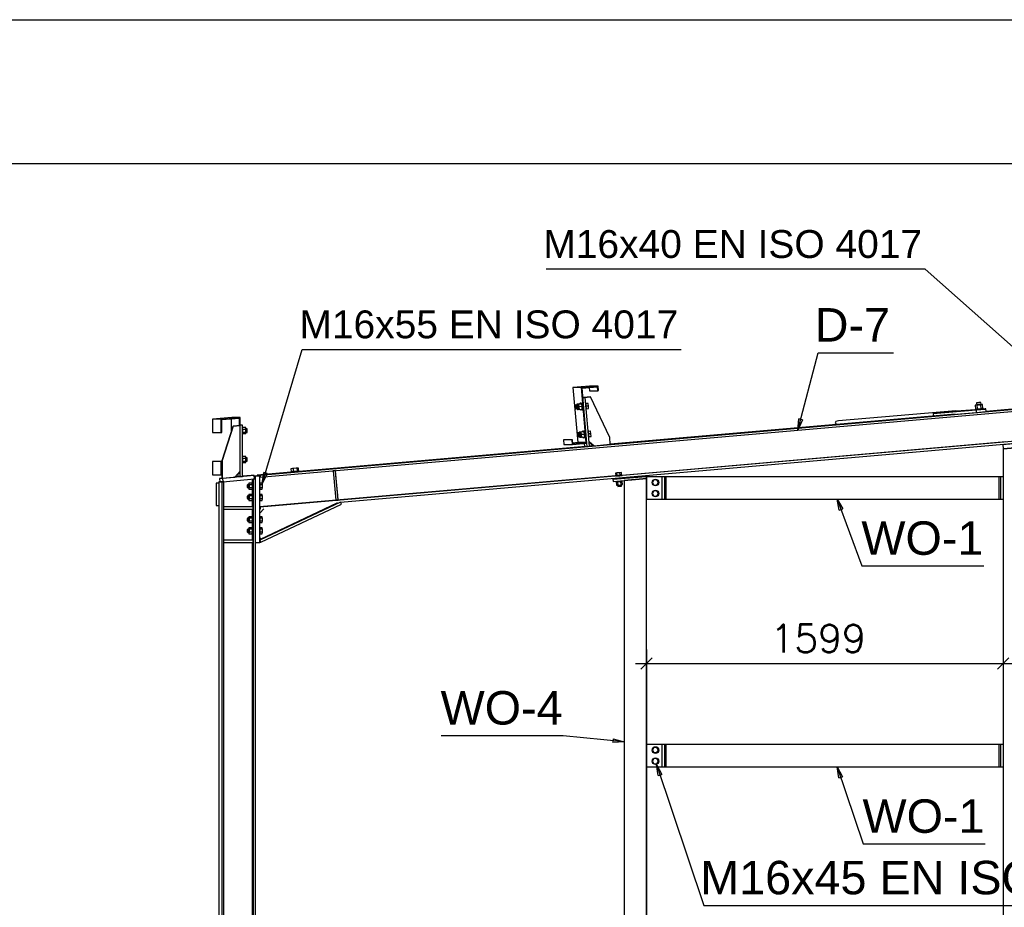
# Paper-space layout 'A0 Advance Steel' of a CAD drawing. Header units: millimetres. Extents: x -21 to 1320, y -7 to 928.
# Tile 92 of 134: x 957 to 1046, y 527 to 606. Entities that reach past the tile are written whole.
import ezdxf

# ---------------------------------------------------------------- set-up
doc = ezdxf.new("R2010")
doc.units = ezdxf.units.MM
doc.layers.get('0').update_dxf_attribs({"linetype": 'CONTINUOUS'})
for name, color, linetype in [('AS_Belki', 145, 'CONTINUOUS'), ('AS_Blachy', 30, 'CONTINUOUS'), ('AS_DIM_ON', 7, 'CONTINUOUS'), ('AS_Sruby', 9, 'CONTINUOUS')]:
    doc.layers.add(name, color=color, linetype=linetype)
doc.styles.add('Arial', font='arial.ttf', dxfattribs={"height": 150})
doc.styles.add('ROMANS', font='romans')

psp = doc.layouts.new('A0 Advance Steel')

# ---------------------------------------------------------------- linework, layer by layer
at = {"color": 0, "linetype": 'ByBlock', "lineweight": -2}
for p, q in [((1027.042, 569.459), (1027.135, 570.468)), ((1027.457, 570.383), (1027.135, 570.468)), ((1027.457, 570.383), (1027.042, 569.459)), ((979.001, 564.65), (979.127, 565.656)), ((979.446, 565.561), (979.001, 564.65)), ((979.446, 565.561), (979.127, 565.656)), ((1030.749, 562.28), (1030.557, 563.275)), ((1030.557, 563.275), (1031.061, 562.396)), ((1030.749, 562.28), (1031.061, 562.396)), ((1010.482, 541.774), (1010.449, 541.443)), ((1011.46, 541.508), (1010.449, 541.443)), ((1010.482, 541.774), (1011.46, 541.508)), ((1014.516, 538.489, -860.794), (1014.357, 539.491, -860.794)), ((1014.357, 539.491, -860.794), (1014.832, 538.595, -860.794)), ((1030.717, 538.274), (1030.557, 539.275)), ((1030.557, 539.275), (1031.033, 538.38)), ((1014.516, 538.489, -860.794), (1014.832, 538.595, -860.794)), ((1030.717, 538.274), (1031.033, 538.38))]:
    psp.add_line(p, q, dxfattribs=at)
at = {"color": 3, "ltscale": 0.25}
for points in [[(952.143, 452.672), (952.143, 606.272), (1275.743, 606.272), (1275.743, 452.672), (952.143, 452.672)], [(954.143, 454.763), (954.143, 593.363), (1273.743, 593.363), (1273.743, 454.763), (954.143, 454.763)]]:
    psp.add_lwpolyline(points, dxfattribs=at)
at = {"color": 7}
for points in [[(1048.205, 575.248), (1038.44, 583.905), (1004.467, 583.905)], [(979.001, 564.65), (982.594, 576.699), (1016.567, 576.699)], [(1027.042, 569.459), (1028.869, 576.406), (1035.622, 576.406)], [(1030.557, 563.275), (1032.782, 557.283), (1043.724, 557.283)], [(1011.46, 541.508), (1005.988, 542.06), (995.046, 542.06)], [(1014.357, 539.491), (1018.591, 526.838), (1059.359, 526.838)], [(1030.557, 539.275), (1032.884, 532.352), (1043.826, 532.352)]]:
    psp.add_lwpolyline(points, dxfattribs=at)
at = {"layer": 'AS_Belki', "linetype": 'Continuous', "ltscale": 0.25}
for p, q in [((978.817, 565.438), (1105.373, 576.464)), ((978.817, 565.257), (1105.388, 576.285)), ((1105.621, 573.615), (978.815, 562.567)), ((986.015, 563.013), (1105.637, 573.435)), ((1008.354, 573.406), (1006.855, 573.275)), ((1006.855, 573.275), (1007.288, 568.344)), ((1007.63, 573.275), (1006.855, 573.275)), ((1007.63, 573.275), (1009.119, 573.406)), ((1008.06, 568.344), (1007.63, 573.275)), ((1007.684, 573.23), (1009.074, 573.352)), ((1008.114, 568.299), (1007.684, 573.23)), ((1008.315, 573.285), (1008.339, 573.003)), ((1009.119, 573.406), (1008.354, 573.406)), ((1009.104, 573.003), (1009.074, 573.352)), ((1009.154, 573.007), (1009.119, 573.406)), ((1008.339, 573.003), (1009.104, 573.003)), ((1009.104, 573.003), (1009.154, 573.007)), ((1048.003, 571.488), (1043.919, 571.132)), ((976.258, 570.607), (974.552, 570.458)), ((975.31, 570.458), (974.552, 570.458)), ((974.552, 570.458), (974.552, 569.258)), ((975.31, 570.458), (977.005, 570.607)), ((975.31, 569.258), (975.31, 570.458)), ((975.37, 570.403), (976.945, 570.541)), ((976.197, 570.476), (976.197, 569.237)), ((977.005, 570.607), (976.258, 570.607)), ((976.945, 569.879), (976.945, 570.541)), ((977.005, 569.884), (977.005, 570.607)), ((1041.13, 570.889), (1010.212, 568.195)), ((1041.209, 571.181), (1030.682, 570.305)), ((975.37, 569.258), (975.37, 570.403)), ((1030.454, 570.238), (1030.369, 570.117)), ((1030.369, 570.117), (1030.477, 570.013)), ((1030.682, 570.305), (1030.454, 570.238)), ((1030.477, 570.013), (1030.714, 569.987)), ((1030.714, 569.987), (1032.067, 570.099)), ((974.552, 569.258), (975.31, 569.258)), ((975.31, 569.258), (975.37, 569.258)), ((1007.99, 568.002), (982.3, 565.763)), ((1006.058, 568.588), (1006.008, 568.584)), ((1006.008, 568.584), (1006.043, 568.185)), ((1006.788, 568.584), (1006.008, 568.584)), ((1006.043, 568.185), (1006.823, 568.185)), ((1006.838, 568.588), (1006.058, 568.588)), ((1006.788, 568.584), (1006.838, 568.588)), ((1006.823, 568.185), (1006.788, 568.584)), ((1006.823, 568.185), (1008.114, 568.299)), ((1006.868, 568.239), (1006.838, 568.588)), ((1007.288, 568.344), (1006.862, 568.307)), ((1006.868, 568.239), (1008.06, 568.344)), ((1008.06, 568.344), (1007.288, 568.344)), ((1008.703, 568.064), (1008.337, 568.032)), ((1045.691, 568.404), (1011.267, 565.405)), ((1048.643, 568.067), (1045.443, 567.789)), ((1045.443, 567.789), (1045.443, 456.275)), ((975.31, 566.658), (974.552, 566.658)), ((974.552, 566.658), (974.552, 565.458)), ((975.37, 566.658), (975.31, 566.658)), ((975.31, 565.458), (975.31, 566.658)), ((975.37, 565.523), (975.37, 566.658)), ((974.552, 565.458), (975.31, 565.458)), ((975.31, 565.458), (975.395, 565.465)), ((975.395, 565.592), (975.37, 565.59)), ((975.37, 565.523), (975.395, 565.526)), ((976.856, 565.594), (977.005, 565.607)), ((976.916, 565.659), (976.945, 565.662)), ((976.945, 565.662), (976.918, 565.662)), ((976.945, 565.662), (976.945, 565.691)), ((977.005, 565.607), (977.005, 565.756)), ((981.563, 565.699), (978.551, 565.437)), ((978.551, 565.437), (978.817, 565.438)), ((978.551, 565.437), (978.551, 565.336)), ((1010.669, 565.353), (978.79, 562.575)), ((978.79, 565.257), (978.817, 565.257)), ((978.817, 565.438), (978.817, 565.257)), ((1045.043, 565.275), (1015.221, 565.275)), ((975.106, 564.704), (974.866, 564.704)), ((974.866, 564.704), (974.866, 562.704)), ((975.205, 564.842), (975.106, 564.834)), ((975.361, 564.834), (975.106, 564.834)), ((975.106, 564.834), (975.106, 456.275)), ((975.541, 564.849), (975.361, 564.834)), ((975.361, 564.834), (975.361, 456.275)), ((975.541, 564.849), (975.541, 564.849)), ((975.541, 456.275), (975.541, 564.849)), ((978.089, 565.073), (978.089, 564.72)), ((978.212, 565.084), (978.211, 565.084)), ((978.392, 565.099), (978.212, 565.084)), ((978.212, 456.275), (978.212, 565.084)), ((978.392, 565.099), (978.291, 565.099)), ((978.392, 456.275), (978.392, 565.099)), ((1013.46, 565.116), (1011.46, 564.942)), ((1011.46, 564.942), (1011.46, 518.075)), ((1013.46, 518.075), (1013.46, 565.116)), ((978.089, 564.151), (978.089, 563.72)), ((974.866, 562.704), (975.106, 562.704)), ((978.089, 563.151), (978.089, 562.584)), ((978.79, 562.567), (978.815, 562.567)), ((978.815, 562.567), (978.815, 562.386)), ((1015.221, 563.275), (1045.043, 563.275)), ((978.089, 562.384), (978.089, 561.72)), ((978.79, 562.386), (978.815, 562.386)), ((978.089, 561.151), (978.089, 560.72)), ((978.089, 560.151), (978.089, 559.584)), ((978.089, 559.384), (978.089, 517.875)), ((1045.043, 541.275), (1015.221, 541.275)), ((1015.221, 539.275), (1045.043, 539.275))]:
    psp.add_line(p, q, dxfattribs=at)
at = {"layer": 'AS_Belki', "linetype": 'Continuous', "ltscale": 0.25, "extrusion": (-0.871775, -0.072555, -0.484504)}
psp.add_arc((-482.696, -525.685, -949.142), 0.16, 140.21483, 220.0987, dxfattribs=at)
at = {"layer": 'AS_Blachy', "linetype": 'Continuous', "ltscale": 0.25}
for p, q in [((1007.956, 572.4), (1007.756, 572.4)), ((1007.956, 572.4), (1007.757, 572.383)), ((1008.424, 572.453), (1007.828, 572.4)), ((1007.844, 572.4), (1008.44, 572.453)), ((1008.338, 568.019), (1007.956, 572.4)), ((1008.44, 572.453), (1008.424, 572.453)), ((1010.16, 568.789), (1008.44, 572.453)), ((1043.92, 571.128), (1043.899, 571.367)), ((1039.18, 570.968), (1043.016, 571.287)), ((1039.382, 570.988), (1039.18, 570.968)), ((1039.18, 570.968), (1039.201, 570.728)), ((1039.201, 570.728), (1043.036, 571.048)), ((1041.143, 571.134), (1039.382, 570.988)), ((1042.937, 571.29), (1041.254, 571.15)), ((1041.258, 571.147), (1041.317, 571.152)), ((1041.317, 571.152), (1041.312, 571.149)), ((1043.016, 571.287), (1043.036, 571.048)), ((976.388, 569.83), (975.395, 566.743)), ((975.411, 566.743), (976.404, 569.83)), ((977.015, 569.885), (976.388, 569.83)), ((976.404, 569.83), (976.388, 569.83)), ((976.404, 569.83), (977.031, 569.885)), ((977.03, 569.921), (977.005, 569.921)), ((977.031, 569.885), (977.015, 569.885)), ((977.23, 569.921), (977.03, 569.921)), ((977.03, 569.885), (977.03, 569.921)), ((977.031, 565.785), (977.031, 569.885)), ((977.23, 565.307), (977.23, 569.921)), ((1010.212, 568.191), (1010.16, 568.789)), ((1007.876, 568.278), (1007.9, 568.002)), ((1007.9, 568.002), (1008.139, 568.002)), ((1008.139, 568.002), (1008.114, 568.299)), ((1008.139, 568.002), (1008.338, 568.019)), ((1008.723, 568.061), (1008.304, 568.414)), ((1008.305, 568.399), (1008.707, 568.061)), ((1008.707, 568.061), (1008.723, 568.061)), ((1008.723, 568.061), (1010.212, 568.191)), ((1045.408, 568.187), (1048.609, 568.466)), ((1045.408, 568.188), (1045.408, 568.187)), ((1045.408, 568.187), (1045.443, 567.789)), ((1045.443, 567.789), (1048.643, 568.067)), ((975.411, 566.743), (975.395, 566.743)), ((975.395, 566.743), (975.395, 565.143)), ((975.411, 565.143), (975.411, 566.743)), ((975.395, 565.16), (975.179, 565.141)), ((975.179, 565.141), (975.205, 564.842)), ((975.434, 565.141), (975.179, 565.141)), ((975.395, 565.143), (975.411, 565.143)), ((975.411, 565.143), (976.535, 565.241)), ((978.266, 565.39), (975.434, 565.141)), ((975.434, 565.141), (975.46, 564.842)), ((976.535, 565.241), (977.031, 565.785)), ((977.066, 565.307), (976.553, 565.262)), ((976.807, 565.539), (976.807, 565.307)), ((976.807, 565.307), (977.03, 565.307)), ((977.03, 565.307), (977.03, 565.784)), ((977.03, 565.307), (977.23, 565.307)), ((978.01, 565.39), (977.23, 565.321)), ((978.266, 565.39), (978.01, 565.39)), ((978.292, 565.091), (978.266, 565.39)), ((978.392, 565.336), (978.271, 565.336)), ((978.79, 565.335), (978.271, 565.335)), ((978.392, 559.384), (978.392, 565.335)), ((978.79, 565.335), (978.535, 565.336)), ((978.79, 559.384), (978.79, 565.335)), ((985.57, 565.826), (985.37, 565.809)), ((985.372, 565.816), (985.37, 565.809)), ((985.37, 565.809), (985.6, 563.179)), ((985.572, 565.833), (985.372, 565.816)), ((985.57, 565.826), (985.572, 565.833)), ((985.799, 563.196), (985.57, 565.826)), ((985.607, 565.438), (985.572, 565.833)), ((985.767, 563.605), (985.607, 565.438)), ((1010.452, 565.055), (1013.444, 565.316)), ((1013.444, 565.338), (1011.151, 565.138)), ((1013.461, 565.139), (1013.444, 565.338)), ((1013.444, 565.316), (1013.444, 565.338)), ((1013.444, 565.316), (1013.461, 565.117)), ((1014.861, 565.275), (1013.461, 565.275)), ((1013.461, 565.275), (1013.461, 563.275)), ((1013.461, 565.117), (1013.461, 565.139)), ((1015.061, 565.275), (1014.861, 565.275)), ((1014.861, 563.275), (1014.861, 565.275)), ((1015.221, 565.275), (1015.061, 565.275)), ((1015.061, 565.275), (1015.061, 563.275)), ((1015.221, 563.275), (1015.221, 565.275)), ((1045.243, 565.275), (1045.043, 565.275)), ((1045.043, 565.275), (1045.043, 563.275)), ((1045.443, 565.275), (1045.243, 565.275)), ((1045.243, 563.275), (1045.243, 565.275)), ((975.205, 564.842), (975.46, 564.842)), ((975.46, 564.842), (978.292, 565.091)), ((1010.831, 565.111), (1010.452, 565.077)), ((1010.452, 565.077), (1010.452, 565.074)), ((1010.452, 565.074), (1010.452, 565.058)), ((1010.452, 565.058), (1010.452, 565.055)), ((1010.452, 565.055), (1010.469, 564.856)), ((1010.469, 564.856), (1013.461, 565.117)), ((985.801, 563.203), (985.767, 563.605)), ((975.55, 562.584), (975.541, 562.584)), ((975.55, 562.584), (975.541, 562.584)), ((978.181, 562.584), (975.55, 562.584)), ((975.55, 562.384), (975.55, 562.584)), ((978.181, 562.584), (978.101, 562.584)), ((978.181, 562.384), (978.181, 562.584)), ((986.015, 563.013), (978.79, 559.591)), ((978.85, 559.699), (985.712, 562.949)), ((978.876, 559.41), (986.101, 562.833)), ((985.6, 563.179), (985.799, 563.196)), ((985.695, 562.985), (985.712, 562.949)), ((985.712, 562.95), (985.695, 562.985)), ((985.702, 562.986), (985.696, 562.983)), ((985.712, 562.949), (985.712, 562.95)), ((985.799, 563.196), (985.801, 563.203)), ((986.101, 562.833), (986.015, 563.013)), ((1013.461, 563.275), (1014.861, 563.275)), ((1014.861, 563.275), (1015.061, 563.275)), ((1015.061, 563.275), (1015.221, 563.275)), ((1045.043, 563.275), (1045.243, 563.275)), ((1045.243, 563.275), (1045.443, 563.275)), ((975.541, 562.384), (975.55, 562.384)), ((975.55, 562.384), (978.181, 562.384)), ((978.79, 562.021), (979.152, 562.415)), ((979.151, 562.415), (978.79, 562.022)), ((975.55, 559.584), (975.541, 559.584)), ((975.55, 559.584), (975.541, 559.584)), ((975.541, 559.384), (975.55, 559.384)), ((978.181, 559.584), (975.55, 559.584)), ((975.55, 559.384), (975.55, 559.584)), ((975.55, 559.384), (978.181, 559.384)), ((978.181, 559.584), (978.101, 559.584)), ((978.181, 559.384), (978.181, 559.584)), ((978.392, 559.384), (978.79, 559.384)), ((978.79, 559.825), (978.85, 559.699)), ((978.834, 559.733), (978.79, 559.712)), ((978.79, 559.591), (978.876, 559.41)), ((978.79, 559.41), (978.876, 559.41)), ((1014.861, 541.275), (1013.461, 541.275)), ((1013.461, 541.275), (1013.461, 539.275)), ((1014.861, 539.275), (1014.861, 541.275)), ((1015.061, 541.275), (1014.861, 541.275)), ((1015.221, 541.275), (1015.061, 541.275)), ((1015.061, 541.275), (1015.061, 539.275)), ((1015.221, 539.275), (1015.221, 541.275)), ((1045.243, 541.275), (1045.043, 541.275)), ((1045.043, 541.275), (1045.043, 539.275)), ((1045.243, 539.275), (1045.243, 541.275)), ((1045.443, 541.275), (1045.243, 541.275)), ((1013.461, 539.275), (1014.861, 539.275)), ((1014.861, 539.275), (1015.061, 539.275)), ((1015.061, 539.275), (1015.221, 539.275)), ((1045.043, 539.275), (1045.243, 539.275)), ((1045.243, 539.275), (1045.443, 539.275))]:
    psp.add_line(p, q, dxfattribs=at)
at = {"layer": 'AS_Blachy', "linetype": 'Continuous', "ltscale": 0.25, "extrusion": (-0.086779, 0.996203, 0.006961)}
for centre, end in [((-1088.948, -3.332, 478.61), 231.21712), ((-1088.948, -3.33, 478.37), 173.51925)]:
    psp.add_arc(centre, 0.6, 61.01925, end, dxfattribs=at)
at = {"layer": 'AS_Blachy', "linetype": 'Continuous', "ltscale": 0.25, "extrusion": (0.086779, -0.996203, -0.006961)}
psp.add_arc((1086.866, -3.332, -478.618), 0.18, 298.98712, 118.97439, dxfattribs=at)
at = {"layer": 'AS_Blachy', "linetype": 'Continuous', "ltscale": 0.25, "extrusion": (0.0868, -0.996201, -0.006961)}
for centre, start, end in [((1056.23, -3.308, -475.221), 343.20011, 17.99772), ((1056.228, -3.308, -475.206), 343.2002, 196.81708), ((1056.23, -3.308, -475.221), 164.3796, 195.64115)]:
    psp.add_arc(centre, 0.18, start, end, dxfattribs=at)
at = {"layer": 'AS_DIM_ON', "color": 8}
for p, q in [((1013.46, 549.78), (1013.46, 520.075)), ((1045.443, 549.78), (1045.443, 543.275)), ((1012.46, 548.53), (1046.443, 548.53))]:
    psp.add_line(p, q, dxfattribs=at)
at = {"layer": 'AS_DIM_ON', "color": 8, "linetype": 'ByBlock', "lineweight": -2}
for p, q in [((1013.96, 549.03), (1012.96, 548.03)), ((1044.943, 548.03), (1045.943, 549.03))]:
    psp.add_line(p, q, dxfattribs=at)
at = {"layer": 'AS_Sruby', "linetype": 'Continuous', "ltscale": 0.25}
for p, q in [((1007.218, 571.71), (1007.085, 571.698)), ((1007.113, 571.379), (1007.246, 571.391)), ((1007.495, 571.807), (1007.201, 571.781)), ((1007.201, 571.781), (1007.204, 571.708)), ((1007.201, 571.781), (1007.223, 571.781)), ((1007.517, 571.807), (1007.223, 571.781)), ((1007.223, 571.781), (1007.234, 571.698)), ((1007.362, 571.71), (1007.229, 571.698)), ((1007.232, 571.39), (1007.241, 571.319)), ((1007.241, 571.319), (1007.263, 571.319)), ((1007.257, 571.379), (1007.39, 571.391)), ((1007.26, 571.379), (1007.263, 571.319)), ((1007.263, 571.319), (1007.384, 571.33)), ((1007.639, 571.807), (1007.345, 571.781)), ((1007.345, 571.781), (1007.348, 571.708)), ((1007.345, 571.781), (1007.366, 571.781)), ((1007.66, 571.807), (1007.366, 571.781)), ((1007.366, 571.781), (1007.397, 571.55)), ((1007.376, 571.39), (1007.385, 571.319)), ((1007.385, 571.319), (1007.407, 571.319)), ((1007.691, 571.576), (1007.397, 571.55)), ((1007.397, 571.55), (1007.407, 571.319)), ((1007.407, 571.319), (1007.701, 571.345)), ((1007.517, 571.807), (1007.495, 571.807)), ((1007.559, 571.88), (1007.5, 571.875)), ((1007.518, 571.796), (1007.517, 571.807)), ((1007.66, 571.807), (1007.639, 571.807)), ((1007.703, 571.88), (1007.644, 571.875)), ((1007.691, 571.576), (1007.66, 571.807)), ((1007.701, 571.345), (1007.691, 571.576)), ((1008.011, 571.907), (1007.999, 571.906)), ((1008.226, 571.856), (1008.032, 571.839)), ((1008.205, 571.856), (1008.032, 571.841)), ((1008.257, 571.626), (1008.061, 571.608)), ((1008.072, 571.378), (1008.267, 571.395)), ((1008.226, 571.856), (1008.205, 571.856)), ((1008.257, 571.626), (1008.226, 571.856)), ((1008.267, 571.395), (1008.257, 571.626)), ((1042.932, 571.343), (1042.937, 571.283)), ((1043.109, 571.718), (1042.94, 571.705)), ((1043.07, 571.718), (1042.94, 571.705)), ((1042.94, 571.705), (1042.971, 571.347)), ((1043.053, 571.916), (1043.07, 571.717)), ((1043.438, 571.747), (1043.109, 571.718)), ((1043.141, 571.36), (1043.109, 571.718)), ((1043.141, 571.36), (1043.469, 571.388)), ((1043.597, 571.763), (1043.438, 571.747)), ((1043.469, 571.388), (1043.438, 571.747)), ((1043.466, 571.751), (1043.449, 571.95)), ((1043.597, 571.763), (1043.466, 571.753)), ((1043.469, 571.388), (1043.628, 571.404)), ((1043.628, 571.404), (1043.597, 571.763)), ((1043.672, 571.348), (1043.667, 571.408)), ((1007.552, 571.277), (1007.612, 571.282)), ((1007.696, 571.277), (1007.755, 571.282)), ((1008.051, 571.308), (1008.063, 571.309)), ((977.516, 569.689), (977.231, 569.689)), ((977.242, 569.555), (977.534, 569.555)), ((977.534, 569.555), (977.516, 569.689)), ((977.64, 569.581), (977.531, 569.581)), ((977.534, 569.288), (977.534, 569.555)), ((977.231, 569.154), (977.516, 569.154)), ((977.242, 569.288), (977.534, 569.288)), ((977.516, 569.154), (977.534, 569.288)), ((977.531, 569.261), (977.64, 569.261)), ((1007.435, 569.219), (1007.302, 569.207)), ((1007.33, 568.889), (1007.463, 568.9)), ((1007.712, 569.316), (1007.418, 569.291)), ((1007.418, 569.291), (1007.421, 569.218)), ((1007.418, 569.291), (1007.44, 569.291)), ((1007.734, 569.316), (1007.44, 569.291)), ((1007.44, 569.291), (1007.451, 569.208)), ((1007.579, 569.219), (1007.446, 569.207)), ((1007.449, 568.899), (1007.459, 568.829)), ((1007.459, 568.829), (1007.48, 568.829)), ((1007.474, 568.889), (1007.607, 568.9)), ((1007.478, 568.889), (1007.48, 568.829)), ((1007.48, 568.829), (1007.601, 568.84)), ((1007.856, 569.316), (1007.562, 569.291)), ((1007.562, 569.291), (1007.565, 569.218)), ((1007.562, 569.291), (1007.584, 569.291)), ((1007.877, 569.316), (1007.584, 569.291)), ((1007.584, 569.291), (1007.614, 569.06)), ((1007.593, 568.899), (1007.602, 568.829)), ((1007.602, 568.829), (1007.624, 568.829)), ((1007.908, 569.086), (1007.614, 569.06)), ((1007.614, 569.06), (1007.624, 568.829)), ((1007.624, 568.829), (1007.918, 568.855)), ((1007.734, 569.316), (1007.712, 569.316)), ((1007.777, 569.39), (1007.717, 569.384)), ((1007.735, 569.306), (1007.734, 569.316)), ((1007.769, 568.787), (1007.829, 568.792)), ((1007.877, 569.316), (1007.856, 569.316)), ((1007.92, 569.39), (1007.861, 569.384)), ((1007.908, 569.086), (1007.877, 569.316)), ((1007.918, 568.855), (1007.908, 569.086)), ((1007.913, 568.787), (1007.973, 568.792)), ((1008.228, 569.417), (1008.216, 569.416)), ((1008.444, 569.366), (1008.249, 569.349)), ((1008.422, 569.366), (1008.249, 569.351)), ((1008.268, 568.818), (1008.28, 568.819)), ((1008.474, 569.135), (1008.278, 569.118)), ((1008.29, 568.887), (1008.484, 568.904)), ((1008.444, 569.366), (1008.422, 569.366)), ((1008.474, 569.135), (1008.444, 569.366)), ((1008.484, 568.904), (1008.474, 569.135)), ((977.516, 567.094), (977.231, 567.094)), ((977.242, 566.96), (977.534, 566.96)), ((977.534, 566.96), (977.516, 567.094)), ((977.64, 566.987), (977.531, 566.987)), ((977.534, 566.693), (977.534, 566.96)), ((977.231, 566.559), (977.516, 566.559)), ((977.242, 566.693), (977.534, 566.693)), ((977.516, 566.559), (977.534, 566.693)), ((977.531, 566.667), (977.64, 566.667)), ((981.763, 566.022), (981.572, 566.007)), ((981.714, 566.022), (981.572, 566.007)), ((982.046, 566.051), (981.714, 566.022)), ((982.096, 566.051), (981.763, 566.022)), ((981.763, 566.022), (981.785, 565.773)), ((982.238, 566.066), (982.046, 566.051)), ((982.238, 566.066), (982.096, 566.051)), ((982.096, 566.051), (982.118, 565.802)), ((982.259, 565.817), (982.238, 566.066)), ((981.558, 565.755), (981.563, 565.695)), ((981.572, 566.007), (981.594, 565.758)), ((981.594, 565.758), (981.785, 565.773)), ((982.3, 565.76), (982.295, 565.819)), ((1010.665, 565.405), (1010.67, 565.346)), ((1010.813, 565.621), (1010.68, 565.607)), ((1010.813, 565.617), (1010.68, 565.607)), ((1010.68, 565.607), (1010.697, 565.408)), ((1010.697, 565.408), (1010.83, 565.418)), ((1011.08, 565.644), (1010.813, 565.621)), ((1011.08, 565.641), (1010.813, 565.617)), ((1010.83, 565.418), (1010.813, 565.617)), ((1010.825, 565.175), (1010.833, 565.091)), ((1010.83, 565.418), (1011.097, 565.441)), ((1011.213, 565.654), (1011.08, 565.644)), ((1011.213, 565.654), (1011.08, 565.641)), ((1011.097, 565.441), (1011.08, 565.641)), ((1011.097, 565.441), (1011.23, 565.455)), ((1011.151, 565.119), (1011.144, 565.203)), ((1011.151, 565.135), (1011.146, 565.203)), ((1011.23, 565.455), (1011.213, 565.654)), ((1011.268, 565.398), (1011.263, 565.457)), ((977.801, 564.596), (977.698, 564.596)), ((977.698, 564.276), (977.801, 564.276)), ((977.801, 564.703), (977.787, 564.596)), ((977.787, 564.276), (977.801, 564.168)), ((977.801, 564.703), (977.82, 564.569)), ((978.097, 564.703), (977.801, 564.703)), ((977.82, 564.302), (977.801, 564.168)), ((978.115, 564.569), (977.82, 564.569)), ((977.82, 564.569), (977.82, 564.302)), ((978.115, 564.302), (977.82, 564.302)), ((978.156, 564.736), (978.097, 564.736)), ((978.115, 564.569), (978.097, 564.703)), ((978.097, 564.168), (978.115, 564.302)), ((978.115, 564.302), (978.115, 564.569)), ((978.794, 564.736), (978.79, 564.736)), ((978.994, 564.703), (978.805, 564.703)), ((979.012, 564.569), (978.816, 564.569)), ((979.012, 564.302), (978.816, 564.302)), ((979.012, 564.569), (978.994, 564.703)), ((978.994, 564.168), (979.012, 564.302)), ((979.012, 564.302), (979.012, 564.569)), ((1010.711, 564.877), (1010.716, 564.821)), ((1010.748, 564.823), (1010.774, 564.529)), ((1010.774, 564.529), (1010.907, 564.539)), ((1010.907, 564.539), (1010.881, 564.833)), ((1010.881, 564.537), (1010.891, 564.421)), ((1010.907, 564.539), (1011.174, 564.562)), ((1011.174, 564.562), (1011.148, 564.856)), ((1011.174, 564.562), (1011.307, 564.575)), ((1011.21, 564.449), (1011.2, 564.564)), ((1011.21, 564.464), (1011.201, 564.565)), ((1011.307, 564.575), (1011.281, 564.869)), ((1011.307, 564.59), (1011.283, 564.869)), ((1011.306, 564.59), (1011.307, 564.59)), ((1011.314, 564.873), (1011.309, 564.929)), ((1011.314, 564.888), (1011.31, 564.929)), ((1014.128, 565.007), (1013.994, 564.775)), ((1013.994, 564.775), (1014.128, 564.543)), ((1014.395, 565.007), (1014.128, 565.007)), ((1014.128, 564.543), (1014.395, 564.543)), ((1014.529, 564.775), (1014.395, 565.007)), ((1014.395, 564.543), (1014.529, 564.775)), ((977.801, 563.596), (977.698, 563.596)), ((977.801, 563.703), (977.787, 563.596)), ((977.801, 564.168), (978.097, 564.168)), ((977.801, 563.703), (977.82, 563.569)), ((978.097, 563.703), (977.801, 563.703)), ((978.115, 563.569), (977.82, 563.569)), ((977.82, 563.569), (977.82, 563.302)), ((978.097, 564.136), (978.156, 564.136)), ((978.156, 563.736), (978.097, 563.736)), ((978.115, 563.569), (978.097, 563.703)), ((978.115, 563.302), (978.115, 563.569)), ((978.79, 564.136), (978.794, 564.136)), ((978.794, 563.736), (978.79, 563.736)), ((978.805, 564.168), (978.994, 564.168)), ((978.994, 563.703), (978.805, 563.703)), ((979.012, 563.569), (978.816, 563.569)), ((979.012, 563.569), (978.994, 563.703)), ((979.012, 563.302), (979.012, 563.569)), ((1014.128, 564.007), (1013.994, 563.775)), ((1013.994, 563.775), (1014.128, 563.543)), ((1014.395, 564.007), (1014.128, 564.007)), ((1014.128, 563.543), (1014.395, 563.543)), ((1014.529, 563.775), (1014.395, 564.007)), ((1014.395, 563.543), (1014.529, 563.775)), ((977.698, 563.276), (977.801, 563.276)), ((977.787, 563.276), (977.801, 563.168)), ((977.82, 563.302), (977.801, 563.168)), ((977.801, 563.168), (978.097, 563.168)), ((978.115, 563.302), (977.82, 563.302)), ((978.097, 563.168), (978.115, 563.302)), ((978.097, 563.136), (978.156, 563.136)), ((978.79, 563.136), (978.794, 563.136)), ((978.805, 563.168), (978.994, 563.168)), ((979.012, 563.302), (978.816, 563.302)), ((978.994, 563.168), (979.012, 563.302)), ((977.801, 561.703), (977.787, 561.596)), ((977.801, 561.703), (977.82, 561.569)), ((978.097, 561.703), (977.801, 561.703)), ((978.156, 561.736), (978.097, 561.736)), ((978.115, 561.569), (978.097, 561.703)), ((978.794, 561.736), (978.79, 561.736)), ((978.994, 561.703), (978.805, 561.703)), ((979.012, 561.569), (978.994, 561.703)), ((977.801, 561.596), (977.698, 561.596)), ((977.698, 561.276), (977.801, 561.276)), ((977.787, 561.276), (977.801, 561.168)), ((977.82, 561.302), (977.801, 561.168)), ((977.801, 561.168), (978.097, 561.168)), ((978.115, 561.569), (977.82, 561.569)), ((977.82, 561.569), (977.82, 561.302)), ((978.115, 561.302), (977.82, 561.302)), ((978.097, 561.168), (978.115, 561.302)), ((978.097, 561.136), (978.156, 561.136)), ((978.156, 560.736), (978.097, 560.736)), ((978.115, 561.302), (978.115, 561.569)), ((978.79, 561.136), (978.794, 561.136)), ((978.794, 560.736), (978.79, 560.736)), ((978.805, 561.168), (978.994, 561.168)), ((979.012, 561.569), (978.816, 561.569)), ((979.012, 561.302), (978.816, 561.302)), ((978.994, 561.168), (979.012, 561.302)), ((979.012, 561.302), (979.012, 561.569)), ((977.801, 560.596), (977.698, 560.596)), ((977.698, 560.276), (977.801, 560.276)), ((977.801, 560.703), (977.787, 560.596)), ((977.787, 560.276), (977.801, 560.168)), ((977.801, 560.703), (977.82, 560.569)), ((978.097, 560.703), (977.801, 560.703)), ((977.82, 560.302), (977.801, 560.168)), ((977.801, 560.168), (978.097, 560.168)), ((978.115, 560.569), (977.82, 560.569)), ((977.82, 560.569), (977.82, 560.302)), ((978.115, 560.302), (977.82, 560.302)), ((978.115, 560.569), (978.097, 560.703)), ((978.097, 560.168), (978.115, 560.302)), ((978.097, 560.136), (978.156, 560.136)), ((978.115, 560.302), (978.115, 560.569)), ((978.79, 560.136), (978.794, 560.136)), ((978.994, 560.703), (978.805, 560.703)), ((978.805, 560.168), (978.994, 560.168)), ((979.012, 560.569), (978.816, 560.569)), ((979.012, 560.302), (978.816, 560.302)), ((979.012, 560.569), (978.994, 560.703)), ((978.994, 560.168), (979.012, 560.302)), ((979.012, 560.302), (979.012, 560.569)), ((1014.128, 541.007), (1013.994, 540.775)), ((1013.994, 540.775), (1014.128, 540.543)), ((1014.395, 541.007), (1014.128, 541.007)), ((1014.128, 540.543), (1014.395, 540.543)), ((1014.529, 540.775), (1014.395, 541.007)), ((1014.395, 540.543), (1014.529, 540.775)), ((1014.128, 540.007), (1013.994, 539.775)), ((1013.994, 539.775), (1014.128, 539.543)), ((1014.395, 540.007), (1014.128, 540.007)), ((1014.128, 539.543), (1014.395, 539.543)), ((1014.529, 539.775), (1014.395, 540.007)), ((1014.395, 539.543), (1014.529, 539.775))]:
    psp.add_line(p, q, dxfattribs=at)
at = {"layer": 'AS_Sruby', "linetype": 'Continuous', "ltscale": 0.25, "extrusion": (-0.993012, -0.087156, 0.079564)}
for centre in [(-481.296, 83.798, -1049.875), (-481.284, 83.809, -1050.017), (-478.796, 83.798, -1049.873), (-478.784, 83.809, -1050.016)]:
    psp.add_circle(centre, 0.16, dxfattribs=at)
at = {"layer": 'AS_Sruby', "linetype": 'Continuous', "ltscale": 0.25, "extrusion": (-0.086779, 0.996203, 0.006961)}
psp.add_circle((-1088.948, -3.336, 479.23), 0.2, dxfattribs=at)
at = {"layer": 'AS_Sruby', "linetype": 'Continuous', "ltscale": 0.25, "extrusion": (-0.996805, -1.36405e-13, 0.079868)}
for centre in [(-564.436, 78.087, -974.575), (-561.436, 78.087, -974.575), (-560.436, 78.087, -974.575)]:
    psp.add_circle(centre, 0.16, dxfattribs=at)
at = {"layer": 'AS_Sruby', "linetype": 'Continuous', "ltscale": 0.25}
for centre in [(1014.261, 564.775), (1014.261, 563.775), (1014.261, 540.775), (1014.261, 539.775)]:
    psp.add_circle(centre, 0.3, dxfattribs=at)
at = {"layer": 'AS_Sruby', "linetype": 'Continuous', "ltscale": 0.25, "extrusion": (-0.996805, -9.11788e-14, 0.079868)}
psp.add_circle((-563.436, 78.087, -974.575), 0.16, dxfattribs=at)
at = {"layer": 'AS_Sruby', "linetype": 'Continuous', "ltscale": 0.25, "extrusion": (-0.993012, -0.087156, 0.079564)}
for centre, radius, start, end in [((-481.296, 83.809, -1050.008), 0.16, 151.41824, 179.59989), ((-481.296, 83.809, -1050.008), 0.16, 359.59989, 16.83227), ((-481.284, 83.82, -1050.15), 0.16, 359.59989, 179.59989), ((-481.296, 83.832, -1050.302), 0.3, 137.39623, 218.82639), ((-481.296, 83.832, -1050.302), 0.3, 324.92421, 34.99764), ((-481.296, 83.837, -1050.361), 0.3, 137.39622, 179.59989), ((-481.296, 83.837, -1050.361), 0.3, 359.59989, 34.99766), ((-481.284, 83.844, -1050.445), 0.3, 321.16427, 218.82639), ((-481.284, 83.848, -1050.504), 0.3, 359.59989, 179.59989), ((-481.284, 83.873, -1050.812), 0.3, 359.59989, 179.59989), ((-478.796, 83.809, -1050.006), 0.16, 151.41824, 179.59989), ((-478.796, 83.809, -1050.006), 0.16, 359.59989, 16.83227), ((-478.784, 83.82, -1050.149), 0.16, 359.59989, 179.59989), ((-478.796, 83.832, -1050.3), 0.3, 137.39623, 218.82639), ((-478.796, 83.832, -1050.3), 0.3, 324.92421, 34.99766), ((-478.796, 83.837, -1050.36), 0.3, 137.39621, 179.59989), ((-478.796, 83.837, -1050.36), 0.3, 359.59989, 34.99766), ((-478.784, 83.843, -1050.443), 0.3, 321.16427, 218.8264), ((-478.784, 83.848, -1050.503), 0.3, 359.59989, 179.59989), ((-478.784, 83.873, -1050.811), 0.3, 359.59989, 179.59989)]:
    psp.add_arc(centre, radius, start, end, dxfattribs=at)
at = {"layer": 'AS_Sruby', "linetype": 'Continuous', "ltscale": 0.25, "extrusion": (-0.086779, 0.996203, 0.006961)}
for centre, radius, start, end in [((-1088.948, -3.332, 478.67), 0.37, 333.27298, 207.0317), ((-1088.948, -3.332, 478.61), 0.37, 4.76925, 106.01925), ((-1088.948, -3.335, 479.03), 0.2, 353.51925, 83.51925), ((-1088.948, -3.335, 479.03), 0.2, 106.01925, 173.51925), ((-1088.948, -3.332, 478.61), 0.37, 139.76925, 162.26925), ((-1088.948, -3.332, 478.61), 0.37, 173.51925, 184.76925), ((-1027.322, -3.33, 478.429), 0.37, 335.05445, 205.18026), ((-1027.322, -3.33, 478.369), 0.37, 1.14338, 181.14338)]:
    psp.add_arc(centre, radius, start, end, dxfattribs=at)
at = {"layer": 'AS_Sruby', "linetype": 'Continuous', "ltscale": 0.25, "extrusion": (-0.996805, -2.33938e-13, 0.079868)}
for centre in [(-569.421, 78.049, -974.099), (-566.827, 78.049, -974.099)]:
    psp.add_arc(centre, 0.3, 21.19284, 158.80715, dxfattribs=at)
at = {"layer": 'AS_Sruby', "linetype": 'Continuous', "ltscale": 0.25, "extrusion": (-0.996805, -6.82847e-13, 0.079868)}
for centre in [(-569.421, 78.082, -974.516), (-566.827, 78.082, -974.516)]:
    psp.add_arc(centre, 0.16, 0, 180, dxfattribs=at)
at = {"layer": 'AS_Sruby', "linetype": 'Continuous', "ltscale": 0.25, "extrusion": (-0.0868, 0.996201, 0.006961)}
for centre, radius, start, end in [((-1056.228, -3.31, 475.532), 0.3, 333.58138, 206.41468), ((-1056.228, -3.31, 475.472), 0.3, 33.71549, 179.96549), ((-1056.228, -3.306, 474.946), 0.3, 359.96549, 179.96549), ((-1056.228, -3.303, 474.532), 0.16, 359.96549, 179.96549), ((-1056.23, -3.303, 474.548), 0.16, 177.57017, 179.96549), ((-1056.23, -3.306, 474.961), 0.3, 177.40395, 179.96549)]:
    psp.add_arc(centre, radius, start, end, dxfattribs=at)
at = {"layer": 'AS_Sruby', "linetype": 'Continuous', "ltscale": 0.25, "extrusion": (-0.996805, -2.281e-13, 0.079868)}
psp.add_arc((-564.436, 78.095, -974.678), 0.16, 359.9997, 179.9997, dxfattribs=at)
at = {"layer": 'AS_Sruby', "linetype": 'Continuous', "ltscale": 0.25, "extrusion": (-0.996805, -5.38047e-13, 0.079868)}
for centre, start, end in [((-564.436, 78.119, -974.972), 333.58335, 206.41659), ((-563.436, 78.119, -974.972), 333.58339, 206.4166)]:
    psp.add_arc(centre, 0.3, start, end, dxfattribs=at)
at = {"layer": 'AS_Sruby', "linetype": 'Continuous', "ltscale": 0.25, "extrusion": (-0.996805, -6.07056e-13, 0.079868)}
for centre in [(-564.436, 78.124, -975.032), (-564.436, 78.174, -975.667), (-563.436, 78.124, -975.032), (-563.436, 78.174, -975.667), (-560.436, 78.124, -975.032), (-560.436, 78.174, -975.667)]:
    psp.add_arc(centre, 0.3, 359.9997, 179.9997, dxfattribs=at)
at = {"layer": 'AS_Sruby', "linetype": 'Continuous', "ltscale": 0.25, "extrusion": (-0.996805, 2.26648e-13, 0.079868)}
psp.add_arc((-563.436, 78.095, -974.678), 0.16, 359.9997, 179.9997, dxfattribs=at)
at = {"layer": 'AS_Sruby', "linetype": 'Continuous', "ltscale": 0.25, "extrusion": (-0.996805, -4.30583e-13, 0.079868)}
for centre, start, end in [((-561.436, 78.119, -974.972), 333.58339, 206.41661), ((-560.436, 78.119, -974.972), 333.58335, 206.4166)]:
    psp.add_arc(centre, 0.3, start, end, dxfattribs=at)
at = {"layer": 'AS_Sruby', "linetype": 'Continuous', "ltscale": 0.25, "extrusion": (-0.996805, -7.28322e-13, 0.079868)}
for centre in [(-561.436, 78.124, -975.032), (-561.436, 78.174, -975.667)]:
    psp.add_arc(centre, 0.3, 359.9997, 179.9997, dxfattribs=at)
at = {"layer": 'AS_Sruby', "linetype": 'Continuous', "ltscale": 0.25, "extrusion": (-0.996805, -7.26316e-16, 0.079868)}
for centre in [(-561.436, 78.095, -974.678), (-560.436, 78.095, -974.678)]:
    psp.add_arc(centre, 0.16, 359.9997, 179.9997, dxfattribs=at)

# ---------------------------------------------------------------- texts
at = {"color": 7, "style": 'Arial'}
for s, height, p in [('M16x40 EN ISO 4017', 2.5, (1004.207, 584.905)), ('M16x55 EN ISO 4017', 2.5, (982.335, 577.699)), ('D-7', 3, (1028.546, 577.406)), ('WO-1', 3, (1032.73, 558.283)), ('WO-4', 3, (994.994, 543.06)), ('WO-1', 3, (1032.833, 533.352)), ('M16x45 EN ISO 4017', 3, (1018.28, 527.838))]:
    psp.add_text(s, height=height, dxfattribs=at).set_placement(p)
at = {"layer": 'AS_DIM_ON', "color": 9, "style": 'ROMANS'}
psp.add_text('1599', height=2.5, dxfattribs=at).set_placement((1024.566, 549.53))

doc.saveas('drawing.dxf')
